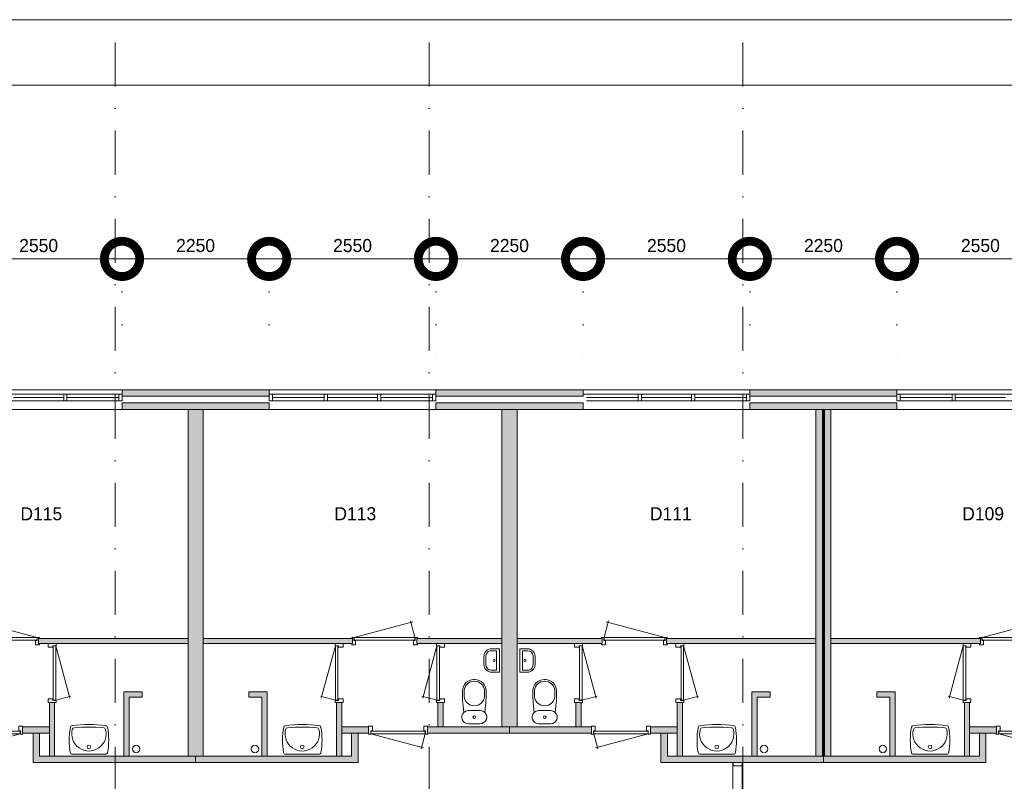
# Model space of a CAD drawing. Header units: millimetres. Extents: x -8493 to 75607, y -3060 to 56340.
# Tile 27 of 35: x 17190 to 32246, y 44699 to 56340. Entities that reach past the tile are written whole.
import ezdxf
from ezdxf.enums import TextEntityAlignment as Align

# ---------------------------------------------------------------- set-up
doc = ezdxf.new("R2010")
doc.units = ezdxf.units.MM
doc.header["$PDMODE"] = 3
doc.header["$PDSIZE"] = 1
doc.linetypes.add('DGN1', pattern=[504.6, 0, -504.6])
doc.linetypes.add('DGN4', pattern=[1345.6, 672.8, -336.4, 0, -336.4])
for name, color, linetype in [('1', 7, 'Continuous'), ('16', 7, 'Continuous'), ('17', 7, 'Continuous'), ('30', 7, 'Continuous'), ('31', 7, 'Continuous'), ('32', 7, 'Continuous'), ('33', 7, 'Continuous'), ('40', 7, 'Continuous'), ('48', 7, 'Continuous'), ('56', 7, 'Continuous'), ('58', 7, 'Continuous'), ('62', 7, 'Continuous')]:
    doc.layers.add(name, color=color, linetype=linetype)
doc.styles.add('dgn003', font='dgn003.shx')
doc.styles.get("Standard").update_dxf_attribs({"font": 'arial.ttf'})
doc.dimstyles.get("Standard").update_dxf_attribs({"dimtxt": 0.18, "dimasz": 0.18, "dimexe": 0.18, "dimexo": 0.0625, "dimgap": 0.09, "dimtad": 0, "dimtih": 1, "dimtoh": 1, "dimdec": 4, "dimzin": 0, "dimdsep": 46, "dimtxsty": 'Standard', "dimcen": 0.09, "dimadec": 0, "dimazin": 0, "dimtfac": 1, "dimtdec": 4, "dimtofl": 0, "dimtmove": 0, "dimatfit": 3, "dimfxl": 1, "dimtolj": 1, "dimtzin": 0, "dimarcsym": 0})

# ---------------------------------------------------------------- blocks, each defined once
blk = doc.blocks.new('830R1078')
at = {"layer": '33', "color": 1, "linetype": 'Continuous', "lineweight": 0}
for p, q in [((108, 868), (322.82, 66.28)), ((108, 38), (336.87, 99.32))]:
    blk.add_line(p, q, dxfattribs=at)
at = {"layer": '33', "color": 92, "linetype": 'Continuous', "lineweight": 13, "true_color": 0x00e100, "flags": 128}
for points in [[(100, 906), (111, 906), (111, 871), (61, 871), (61, 846), (-11, 846), (-11, 906), (0, 906)], [(100, 0), (111, 0), (111, 35), (61, 35), (61, 60), (-11, 60), (-11, 0), (0, 0)]]:
    blk.add_lwpolyline(points, dxfattribs=at)
at = {"layer": '33', "color": 2, "linetype": 'Continuous', "lineweight": 13, "true_color": 0xf0f000, "flags": 128}
blk.add_lwpolyline([(108, 868), (108, 38), (68, 38), (68, 868), (108, 868)], dxfattribs=at)
blk = doc.blocks.new('930L0927')
at = {"layer": '33', "color": 1, "linetype": 'Continuous', "lineweight": 0}
for p, q in [((-968, 98), (-899.56, 353.44)), ((-38, 98), (-936.31, 338.7))]:
    blk.add_line(p, q, dxfattribs=at)
at = {"layer": '33', "color": 92, "linetype": 'Continuous', "lineweight": 13, "true_color": 0x00e100, "flags": 128}
for points in [[(-1006, 90), (-1006, 101), (-971, 101), (-971, 51), (-946, 51), (-946, -11), (-1006, -11), (-1006, 0)], [(0, 90), (0, 101), (-35, 101), (-35, 51), (-60, 51), (-60, -11), (0, -11), (0, 0)]]:
    blk.add_lwpolyline(points, dxfattribs=at)
at = {"layer": '33', "color": 2, "linetype": 'Continuous', "lineweight": 13, "true_color": 0xf0f000, "flags": 128}
blk.add_lwpolyline([(-968, 98), (-38, 98), (-38, 58), (-968, 58), (-968, 98)], dxfattribs=at)
blk = doc.blocks.new('WT0127')
at = {"layer": '40', "color": 7, "linetype": 'Continuous', "lineweight": 0}
blk.add_line((253, 20), (-253, 20), dxfattribs=at)
blk.add_circle((0, 133), 28.1, dxfattribs=at)
for centre, radius, start, end in [((-252, 426), 33, 96.8575, 169.6545), ((0, -1669), 2144, 83.1425, 96.8575), ((252, 426), 33, 10.3455, 83.1425), ((766, 236), 1068, 169.4486, 190.2017), ((0, 332), 263, 164.8667, 15.1333), ((-222, 392), 33, 96.0418, 164.8667), ((0, -1707), 2144, 83.9582, 96.0418), ((222, 392), 33, 15.1333, 83.9582), ((-766, 236), 1068, 349.7983, 10.5514), ((-253, 53), 33, 190.0027, 270), ((253, 53), 33, 270, 349.9973)]:
    blk.add_arc(centre, radius, start, end, dxfattribs=at)
blk = doc.blocks.new('830R1084')
at = {"layer": '33', "color": 1, "linetype": 'Continuous', "lineweight": 0}
for p, q in [((38, -108), (99.32, -336.87)), ((868, -108), (66.28, -322.82))]:
    blk.add_line(p, q, dxfattribs=at)
at = {"layer": '33', "color": 92, "linetype": 'Continuous', "lineweight": 13, "true_color": 0x00e100, "flags": 128}
for points in [[(0, -100), (0, -111), (35, -111), (35, -61), (60, -61), (60, 11), (0, 11), (0, 0)], [(906, -100), (906, -111), (871, -111), (871, -61), (846, -61), (846, 11), (906, 11), (906, 0)]]:
    blk.add_lwpolyline(points, dxfattribs=at)
at = {"layer": '33', "color": 2, "linetype": 'Continuous', "lineweight": 13, "true_color": 0xf0f000, "flags": 128}
blk.add_lwpolyline([(868, -108), (38, -108), (38, -68), (868, -68), (868, -108)], dxfattribs=at)
blk = doc.blocks.new('830R1088')
at = {"layer": '33', "color": 1, "linetype": 'Continuous', "lineweight": 0}
for p, q in [((-108, 868), (-322.82, 66.28)), ((-108, 38), (-336.87, 99.32))]:
    blk.add_line(p, q, dxfattribs=at)
at = {"layer": '33', "color": 92, "linetype": 'Continuous', "lineweight": 13, "true_color": 0x00e100, "flags": 128}
for points in [[(-100, 906), (-111, 906), (-111, 871), (-61, 871), (-61, 846), (11, 846), (11, 906), (0, 906)], [(-100, 0), (-111, 0), (-111, 35), (-61, 35), (-61, 60), (11, 60), (11, 0), (0, 0)]]:
    blk.add_lwpolyline(points, dxfattribs=at)
at = {"layer": '33', "color": 2, "linetype": 'Continuous', "lineweight": 13, "true_color": 0xf0f000, "flags": 128}
blk.add_lwpolyline([(-108, 868), (-108, 38), (-68, 38), (-68, 868), (-108, 868)], dxfattribs=at)
blk = doc.blocks.new('930L0930')
at = {"layer": '33', "color": 1, "linetype": 'Continuous', "lineweight": 0}
for p, q in [((38, 98), (936.31, 338.7)), ((968, 98), (899.56, 353.44))]:
    blk.add_line(p, q, dxfattribs=at)
at = {"layer": '33', "color": 92, "linetype": 'Continuous', "lineweight": 13, "true_color": 0x00e100, "flags": 128}
for points in [[(0, 90), (0, 101), (35, 101), (35, 51), (60, 51), (60, -11), (0, -11), (0, 0)], [(1006, 90), (1006, 101), (971, 101), (971, 51), (946, 51), (946, -11), (1006, -11), (1006, 0)]]:
    blk.add_lwpolyline(points, dxfattribs=at)
at = {"layer": '33', "color": 2, "linetype": 'Continuous', "lineweight": 13, "true_color": 0xf0f000, "flags": 128}
blk.add_lwpolyline([(968, 98), (38, 98), (38, 58), (968, 58), (968, 98)], dxfattribs=at)
blk = doc.blocks.new('CLOS0229')
at = {"layer": '40', "color": 7, "linetype": 'Continuous', "lineweight": 0}
for p, q in [((-1, 670), (1, 670)), ((-155, 528), (-155, 436)), ((155, 528), (155, 436)), ((-92, 220), (92, 220))]:
    blk.add_line(p, q, dxfattribs=at)
at = {"layer": '40', "color": 7, "linetype": 'Continuous', "lineweight": 0, "flags": 128}
for points in [[(-176, 338), (-162, 192), (-162, 192, 0.674333), (-92, 20), (-92, 20), (92, 20), (92, 20, 0.674333), (162, 192), (162, 192), (176, 338), (176, 338, 0.023285), (180, 431), (180, 431), (180, 525), (180, 525, 0.414214), (10, 695), (10, 695), (-10, 695), (-10, 695, 0.414214), (-180, 525), (-180, 525), (-180, 431), (-180, 431, 0.023285), (-176, 338)], [(-162, 192, -0.194504), (-92, 220)], [(92, 220, -0.194504), (162, 192)]]:
    blk.add_lwpolyline(points, format="xyb", dxfattribs=at)
at = {"layer": '40', "color": 7, "linetype": 'Continuous', "lineweight": 0}
blk.add_circle((0, 120), 20, dxfattribs=at)
for centre, start, end in [((0, 514), 4.9259, 175.0741), ((0, 450), 184.9263, 355.0736)]:
    blk.add_arc(centre, 156, start, end, dxfattribs=at)
blk = doc.blocks.new('830R1089')
at = {"layer": '33', "color": 1, "linetype": 'Continuous', "lineweight": 0}
for p, q in [((-108, 868), (-322.82, 66.28)), ((-108, 38), (-336.87, 99.32))]:
    blk.add_line(p, q, dxfattribs=at)
at = {"layer": '33', "color": 92, "linetype": 'Continuous', "lineweight": 13, "true_color": 0x00e100, "flags": 128}
for points in [[(-100, 906), (-111, 906), (-111, 871), (-61, 871), (-61, 846), (11, 846), (11, 906), (0, 906)], [(-100, 0), (-111, 0), (-111, 35), (-61, 35), (-61, 60), (11, 60), (11, 0), (0, 0)]]:
    blk.add_lwpolyline(points, dxfattribs=at)
at = {"layer": '33', "color": 2, "linetype": 'Continuous', "lineweight": 13, "true_color": 0xf0f000, "flags": 128}
blk.add_lwpolyline([(-108, 868), (-108, 38), (-68, 38), (-68, 868), (-108, 868)], dxfattribs=at)
blk = doc.blocks.new('WT0129')
at = {"layer": '40', "color": 7, "linetype": 'Continuous', "lineweight": 0}
blk.add_line((-253, 20), (253, 20), dxfattribs=at)
at = {"layer": '40', "color": 7, "linetype": 'Continuous', "lineweight": 0, "flags": 128}
for points in [[(-284, 432, -0.328769), (-256, 459)], [(-256, 459, -0.059915), (256, 459)], [(256, 459, -0.328769), (284, 432)], [(-286, 47, -0.090801), (-284, 432)], [(254, 401, -1.30637), (-254, 401)], [(-254, 401, -0.309671), (-226, 425)], [(-226, 425, -0.052773), (226, 425)], [(226, 425, -0.309671), (254, 401)], [(284, 432, -0.090801), (286, 47)], [(-253, 20, -0.363957), (-286, 47)], [(286, 47, -0.363957), (253, 20)]]:
    blk.add_lwpolyline(points, format="xyb", dxfattribs=at)
at = {"layer": '40', "color": 7, "linetype": 'Continuous', "lineweight": 0}
blk.add_circle((0, 133), 28.1, dxfattribs=at)
blk = doc.blocks.new('830R1090')
at = {"layer": '33', "color": 1, "linetype": 'Continuous', "lineweight": 0}
for p, q in [((-868, -108), (-66.28, -322.82)), ((-38, -108), (-99.32, -336.87))]:
    blk.add_line(p, q, dxfattribs=at)
at = {"layer": '33', "color": 92, "linetype": 'Continuous', "lineweight": 13, "true_color": 0x00e100, "flags": 128}
for points in [[(-906, -100), (-906, -111), (-871, -111), (-871, -61), (-846, -61), (-846, 11), (-906, 11), (-906, 0)], [(0, -100), (0, -111), (-35, -111), (-35, -61), (-60, -61), (-60, 11), (0, 11), (0, 0)]]:
    blk.add_lwpolyline(points, dxfattribs=at)
at = {"layer": '33', "color": 2, "linetype": 'Continuous', "lineweight": 13, "true_color": 0xf0f000, "flags": 128}
blk.add_lwpolyline([(-868, -108), (-38, -108), (-38, -68), (-868, -68), (-868, -108)], dxfattribs=at)
blk = doc.blocks.new('830R10100')
at = {"layer": '33', "color": 1, "linetype": 'Continuous', "lineweight": 0}
for p, q in [((108, 868), (322.82, 66.28)), ((108, 38), (336.87, 99.32))]:
    blk.add_line(p, q, dxfattribs=at)
at = {"layer": '33', "color": 92, "linetype": 'Continuous', "lineweight": 13, "true_color": 0x00e100, "flags": 128}
for points in [[(100, 906), (111, 906), (111, 871), (61, 871), (61, 846), (-11, 846), (-11, 906), (0, 906)], [(100, 0), (111, 0), (111, 35), (61, 35), (61, 60), (-11, 60), (-11, 0), (0, 0)]]:
    blk.add_lwpolyline(points, dxfattribs=at)
at = {"layer": '33', "color": 2, "linetype": 'Continuous', "lineweight": 13, "true_color": 0xf0f000, "flags": 128}
blk.add_lwpolyline([(108, 868), (108, 38), (68, 38), (68, 868), (108, 868)], dxfattribs=at)
blk = doc.blocks.new('930L0934')
at = {"layer": '33', "color": 1, "linetype": 'Continuous', "lineweight": 0}
for p, q in [((-968, 98), (-899.56, 353.44)), ((-38, 98), (-936.31, 338.7))]:
    blk.add_line(p, q, dxfattribs=at)
at = {"layer": '33', "color": 92, "linetype": 'Continuous', "lineweight": 13, "true_color": 0x00e100, "flags": 128}
for points in [[(-1006, 90), (-1006, 101), (-971, 101), (-971, 51), (-946, 51), (-946, -11), (-1006, -11), (-1006, 0)], [(0, 90), (0, 101), (-35, 101), (-35, 51), (-60, 51), (-60, -11), (0, -11), (0, 0)]]:
    blk.add_lwpolyline(points, dxfattribs=at)
at = {"layer": '33', "color": 2, "linetype": 'Continuous', "lineweight": 13, "true_color": 0xf0f000, "flags": 128}
blk.add_lwpolyline([(-968, 98), (-38, 98), (-38, 58), (-968, 58), (-968, 98)], dxfattribs=at)
blk = doc.blocks.new('830R10101')
at = {"layer": '33', "color": 1, "linetype": 'Continuous', "lineweight": 0}
for p, q in [((108, 868), (322.82, 66.28)), ((108, 38), (336.87, 99.32))]:
    blk.add_line(p, q, dxfattribs=at)
at = {"layer": '33', "color": 92, "linetype": 'Continuous', "lineweight": 13, "true_color": 0x00e100, "flags": 128}
for points in [[(100, 906), (111, 906), (111, 871), (61, 871), (61, 846), (-11, 846), (-11, 906), (0, 906)], [(100, 0), (111, 0), (111, 35), (61, 35), (61, 60), (-11, 60), (-11, 0), (0, 0)]]:
    blk.add_lwpolyline(points, dxfattribs=at)
at = {"layer": '33', "color": 2, "linetype": 'Continuous', "lineweight": 13, "true_color": 0xf0f000, "flags": 128}
blk.add_lwpolyline([(108, 868), (108, 38), (68, 38), (68, 868), (108, 868)], dxfattribs=at)
blk = doc.blocks.new('CLOS0233')
at = {"layer": '40', "color": 7, "linetype": 'Continuous', "lineweight": 0}
for p, q in [((1, 670), (-1, 670)), ((-155, 528), (-155, 436)), ((155, 528), (155, 436)), ((92, 220), (-93, 220))]:
    blk.add_line(p, q, dxfattribs=at)
at = {"layer": '40', "color": 7, "linetype": 'Continuous', "lineweight": 0, "flags": 128}
for points in [[(176, 338), (162, 192), (162, 192, -0.674333), (92, 20), (92, 20), (-93, 20), (-93, 20, -0.674333), (-162, 192), (-162, 192), (-176, 338), (-176, 338, -0.023285), (-180, 431), (-180, 431), (-180, 525), (-180, 525, -0.414214), (-10, 695), (-10, 695), (10, 695), (10, 695, -0.414214), (180, 525), (180, 525), (180, 431), (180, 431, -0.023285), (176, 338)], [(-155, 528, -0.917521), (155, 528)], [(155, 437, -0.917514), (-155, 437)]]:
    blk.add_lwpolyline(points, format="xyb", dxfattribs=at)
at = {"layer": '40', "color": 7, "linetype": 'Continuous', "lineweight": 0}
blk.add_circle((0, 120), 20, dxfattribs=at)
for centre, start, end in [((-93, 120), 90, 134.0273), ((92, 120), 45.9727, 90)]:
    blk.add_arc(centre, 100, start, end, dxfattribs=at)
blk = doc.blocks.new('830R10102')
at = {"layer": '33', "color": 1, "linetype": 'Continuous', "lineweight": 0}
for p, q in [((-108, 868), (-322.82, 66.28)), ((-108, 38), (-336.87, 99.32))]:
    blk.add_line(p, q, dxfattribs=at)
at = {"layer": '33', "color": 92, "linetype": 'Continuous', "lineweight": 13, "true_color": 0x00e100, "flags": 128}
for points in [[(-100, 906), (-111, 906), (-111, 871), (-61, 871), (-61, 846), (11, 846), (11, 906), (0, 906)], [(-100, 0), (-111, 0), (-111, 35), (-61, 35), (-61, 60), (11, 60), (11, 0), (0, 0)]]:
    blk.add_lwpolyline(points, dxfattribs=at)
at = {"layer": '33', "color": 2, "linetype": 'Continuous', "lineweight": 13, "true_color": 0xf0f000, "flags": 128}
blk.add_lwpolyline([(-108, 868), (-108, 38), (-68, 38), (-68, 868), (-108, 868)], dxfattribs=at)
blk = doc.blocks.new('930L0935')
at = {"layer": '33', "color": 1, "linetype": 'Continuous', "lineweight": 0}
for p, q in [((38, 98), (936.31, 338.7)), ((968, 98), (899.56, 353.44))]:
    blk.add_line(p, q, dxfattribs=at)
at = {"layer": '33', "color": 92, "linetype": 'Continuous', "lineweight": 13, "true_color": 0x00e100, "flags": 128}
for points in [[(0, 90), (0, 101), (35, 101), (35, 51), (60, 51), (60, -11), (0, -11), (0, 0)], [(1006, 90), (1006, 101), (971, 101), (971, 51), (946, 51), (946, -11), (1006, -11), (1006, 0)]]:
    blk.add_lwpolyline(points, dxfattribs=at)
at = {"layer": '33', "color": 2, "linetype": 'Continuous', "lineweight": 13, "true_color": 0xf0f000, "flags": 128}
blk.add_lwpolyline([(968, 98), (38, 98), (38, 58), (968, 58), (968, 98)], dxfattribs=at)
blk = doc.blocks.new('WT0133')
at = {"layer": '40', "color": 7, "linetype": 'Continuous', "lineweight": 0}
blk.add_line((-253, 20), (253, 20), dxfattribs=at)
at = {"layer": '40', "color": 7, "linetype": 'Continuous', "lineweight": 0, "flags": 128}
for points in [[(-284, 432, -0.328769), (-256, 459)], [(-256, 459, -0.059915), (256, 459)], [(256, 459, -0.328769), (284, 432)], [(-286, 47, -0.090801), (-284, 432)], [(254, 401, -1.30637), (-254, 401)], [(-254, 401, -0.309671), (-226, 425)], [(-226, 425, -0.052773), (226, 425)], [(226, 425, -0.309671), (254, 401)], [(284, 432, -0.090801), (286, 47)], [(-253, 20, -0.363957), (-286, 47)], [(286, 47, -0.363957), (253, 20)]]:
    blk.add_lwpolyline(points, format="xyb", dxfattribs=at)
at = {"layer": '40', "color": 7, "linetype": 'Continuous', "lineweight": 0}
blk.add_circle((0, 133), 28.1, dxfattribs=at)
blk = doc.blocks.new('830R10104')
at = {"layer": '33', "color": 1, "linetype": 'Continuous', "lineweight": 0}
for p, q in [((-868, -108), (-66.28, -322.82)), ((-38, -108), (-99.32, -336.87))]:
    blk.add_line(p, q, dxfattribs=at)
at = {"layer": '33', "color": 92, "linetype": 'Continuous', "lineweight": 13, "true_color": 0x00e100, "flags": 128}
for points in [[(-906, -100), (-906, -111), (-871, -111), (-871, -61), (-846, -61), (-846, 11), (-906, 11), (-906, 0)], [(0, -100), (0, -111), (-35, -111), (-35, -61), (-60, -61), (-60, 11), (0, 11), (0, 0)]]:
    blk.add_lwpolyline(points, dxfattribs=at)
at = {"layer": '33', "color": 2, "linetype": 'Continuous', "lineweight": 13, "true_color": 0xf0f000, "flags": 128}
blk.add_lwpolyline([(-868, -108), (-38, -108), (-38, -68), (-868, -68), (-868, -108)], dxfattribs=at)
blk = doc.blocks.new('WT0134')
at = {"layer": '40', "color": 7, "linetype": 'Continuous', "lineweight": 0}
blk.add_line((253, 20), (-253, 20), dxfattribs=at)
blk.add_circle((0, 133), 28.1, dxfattribs=at)
for centre, radius, start, end in [((-252, 426), 33, 96.8575, 169.6545), ((0, -1669), 2144, 83.1425, 96.8575), ((252, 426), 33, 10.3455, 83.1425), ((766, 236), 1068, 169.4486, 190.2017), ((0, 332), 263, 164.8667, 15.1333), ((-222, 392), 33, 96.0418, 164.8667), ((0, -1707), 2144, 83.9582, 96.0418), ((222, 392), 33, 15.1333, 83.9582), ((-766, 236), 1068, 349.7983, 10.5514), ((-253, 53), 33, 190.0027, 270), ((253, 53), 33, 270, 349.9973)]:
    blk.add_arc(centre, radius, start, end, dxfattribs=at)
blk = doc.blocks.new('830R10105')
at = {"layer": '33', "color": 1, "linetype": 'Continuous', "lineweight": 0}
for p, q in [((38, -108), (99.32, -336.87)), ((868, -108), (66.28, -322.82))]:
    blk.add_line(p, q, dxfattribs=at)
at = {"layer": '33', "color": 92, "linetype": 'Continuous', "lineweight": 13, "true_color": 0x00e100, "flags": 128}
for points in [[(0, -100), (0, -111), (35, -111), (35, -61), (60, -61), (60, 11), (0, 11), (0, 0)], [(906, -100), (906, -111), (871, -111), (871, -61), (846, -61), (846, 11), (906, 11), (906, 0)]]:
    blk.add_lwpolyline(points, dxfattribs=at)
at = {"layer": '33', "color": 2, "linetype": 'Continuous', "lineweight": 13, "true_color": 0xf0f000, "flags": 128}
blk.add_lwpolyline([(868, -108), (38, -108), (38, -68), (868, -68), (868, -108)], dxfattribs=at)
blk = doc.blocks.new('FT0133')
at = {"layer": '40', "color": 7, "linetype": 'Continuous', "lineweight": 0}
for p, q in [((-20, -180), (-20, 180)), ((-65, 149), (-144, 149)), ((-65, -149), (-65, 149)), ((-135, -180), (-20, -180))]:
    blk.add_line(p, q, dxfattribs=at)
at = {"layer": '40', "color": 7, "linetype": 'Continuous', "lineweight": 0, "flags": 128}
for points in [[(-255, 60, -0.414214), (-135, 180)], [(-224, 69, -0.414214), (-144, 149)]]:
    blk.add_lwpolyline(points, format="xyb", dxfattribs=at)
for points in [[(-20, 180), (-135, 180)], [(-255, 60), (-255, -60)], [(-224, 69), (-224, -69)], [(-144, -149), (-65, -149)]]:
    blk.add_lwpolyline(points, dxfattribs=at)
at = {"layer": '40', "color": 7, "linetype": 'Continuous', "lineweight": 0}
blk.add_circle((-101, 1), 15.1, dxfattribs=at)
for centre, radius in [((-135, -60), 120), ((-144, -69), 80)]:
    blk.add_arc(centre, radius, 180, 270, dxfattribs=at)
blk = doc.blocks.new('FT0134')
at = {"layer": '40', "color": 7, "linetype": 'Continuous', "lineweight": 0}
for p, q in [((20, -180), (20, 180)), ((65, -149), (65, 149)), ((65, 149), (144, 149)), ((135, -180), (20, -180))]:
    blk.add_line(p, q, dxfattribs=at)
at = {"layer": '40', "color": 7, "linetype": 'Continuous', "lineweight": 0, "flags": 128}
for points in [[(20, 180), (135, 180)], [(224, 69), (224, -69)], [(255, 60), (255, -60)], [(144, -149), (65, -149)]]:
    blk.add_lwpolyline(points, dxfattribs=at)
for points in [[(255, -60, -0.414214), (135, -180)], [(224, -69, -0.414214), (144, -149)]]:
    blk.add_lwpolyline(points, format="xyb", dxfattribs=at)
at = {"layer": '40', "color": 7, "linetype": 'Continuous', "lineweight": 0}
blk.add_circle((101, 1), 15.1, dxfattribs=at)
for centre, radius in [((135, 60), 120), ((144, 69), 80)]:
    blk.add_arc(centre, radius, 0, 90, dxfattribs=at)
blk = doc.blocks.new('A1')
at = {"layer": '1', "color": 1, "linetype": 'Continuous', "lineweight": 0}
blk.add_line((84100, 59400), (0, 59400), dxfattribs=at)
at = {"layer": '1', "color": 52, "linetype": 'Continuous', "lineweight": 0, "true_color": 0xc3c300, "flags": 128}
blk.add_lwpolyline([(1000, 1000), (83100, 1000), (83100, 58400), (1000, 58400), (1000, 1000)], dxfattribs=at)
blk = doc.blocks.new('_DotSmall')
at = {"color": 0, "linetype": 'ByBlock', "const_width": 0.5}
blk.add_lwpolyline([(-0.0625, 0, 1), (0.0625, 0, 1)], format="xyb", close=True, dxfattribs=at)
blk = doc.blocks.new('*D2989')
at = {"layer": '58', "color": 3, "linetype": 'Continuous', "lineweight": 0, "transparency": 16777216}
blk.add_line((16205, 52684), (18755, 52684), dxfattribs=at)
at = {"layer": 'Defpoints', "color": 0, "linetype": 'Continuous', "transparency": 16777216}
for p in [(18755, 52684), (16205, 50684), (18755, 50684)]:
    blk.add_point(p, dxfattribs=at)
at = {"layer": '58', "color": 3, "linetype": 'Continuous', "lineweight": 0, "transparency": 16777216, "xscale": 1080, "yscale": 1080, "zscale": 1080, "rotation": 180}
blk.add_blockref('_DotSmall', (16205, 52684), dxfattribs=at)
at = {"layer": '58', "color": 3, "linetype": 'Continuous', "lineweight": 0, "transparency": 16777216, "xscale": 1080, "yscale": 1080, "zscale": 1080}
blk.add_blockref('_DotSmall', (18755, 52684), dxfattribs=at)
at = {"layer": '58', "color": 3, "linetype": 'Continuous', "lineweight": 0, "transparency": 16777216, "insert": (17480, 52887), "char_height": 200, "attachment_point": 5, "style": 'dgn003'}
blk.add_mtext('\\A1;2550', dxfattribs=at)
blk = doc.blocks.new('*D2990')
at = {"layer": '58', "color": 3, "linetype": 'Continuous', "lineweight": 0, "transparency": 16777216}
blk.add_line((21005, 52684), (23555, 52684), dxfattribs=at)
at = {"layer": 'Defpoints', "color": 0, "linetype": 'Continuous', "transparency": 16777216}
for p in [(23555, 52684), (21005, 50684), (23555, 50684)]:
    blk.add_point(p, dxfattribs=at)
at = {"layer": '58', "color": 3, "linetype": 'Continuous', "lineweight": 0, "transparency": 16777216, "xscale": 1080, "yscale": 1080, "zscale": 1080, "rotation": 180}
blk.add_blockref('_DotSmall', (21005, 52684), dxfattribs=at)
at = {"layer": '58', "color": 3, "linetype": 'Continuous', "lineweight": 0, "transparency": 16777216, "xscale": 1080, "yscale": 1080, "zscale": 1080}
blk.add_blockref('_DotSmall', (23555, 52684), dxfattribs=at)
at = {"layer": '58', "color": 3, "linetype": 'Continuous', "lineweight": 0, "transparency": 16777216, "insert": (22280, 52887), "char_height": 200, "attachment_point": 5, "style": 'dgn003'}
blk.add_mtext('\\A1;2550', dxfattribs=at)
blk = doc.blocks.new('*D2991')
at = {"layer": '58', "color": 3, "linetype": 'Continuous', "lineweight": 0, "transparency": 16777216}
blk.add_line((21005, 52684), (18755, 52684), dxfattribs=at)
at = {"layer": 'Defpoints', "color": 0, "linetype": 'Continuous', "transparency": 16777216}
for p in [(18755, 52684), (18755, 50684), (21005, 50684)]:
    blk.add_point(p, dxfattribs=at)
at = {"layer": '58', "color": 3, "linetype": 'Continuous', "lineweight": 0, "transparency": 16777216, "xscale": 1080, "yscale": 1080, "zscale": 1080, "rotation": 180}
blk.add_blockref('_DotSmall', (18755, 52684), dxfattribs=at)
at = {"layer": '58', "color": 3, "linetype": 'Continuous', "lineweight": 0, "transparency": 16777216, "xscale": 1080, "yscale": 1080, "zscale": 1080}
blk.add_blockref('_DotSmall', (21005, 52684), dxfattribs=at)
at = {"layer": '58', "color": 3, "linetype": 'Continuous', "lineweight": 0, "transparency": 16777216, "insert": (19880, 52887), "char_height": 200, "attachment_point": 5, "style": 'dgn003'}
blk.add_mtext('\\A1;2250', dxfattribs=at)
blk = doc.blocks.new('*D2992')
at = {"layer": '58', "color": 3, "linetype": 'Continuous', "lineweight": 0, "transparency": 16777216}
blk.add_line((25805, 52684), (28355, 52684), dxfattribs=at)
at = {"layer": 'Defpoints', "color": 0, "linetype": 'Continuous', "transparency": 16777216}
for p in [(28355, 52684), (25805, 50684), (28355, 50684)]:
    blk.add_point(p, dxfattribs=at)
at = {"layer": '58', "color": 3, "linetype": 'Continuous', "lineweight": 0, "transparency": 16777216, "xscale": 1080, "yscale": 1080, "zscale": 1080, "rotation": 180}
blk.add_blockref('_DotSmall', (25805, 52684), dxfattribs=at)
at = {"layer": '58', "color": 3, "linetype": 'Continuous', "lineweight": 0, "transparency": 16777216, "xscale": 1080, "yscale": 1080, "zscale": 1080}
blk.add_blockref('_DotSmall', (28355, 52684), dxfattribs=at)
at = {"layer": '58', "color": 3, "linetype": 'Continuous', "lineweight": 0, "transparency": 16777216, "insert": (27080, 52887), "char_height": 200, "attachment_point": 5, "style": 'dgn003'}
blk.add_mtext('\\A1;2550', dxfattribs=at)
blk = doc.blocks.new('*D2993')
at = {"layer": '58', "color": 3, "linetype": 'Continuous', "lineweight": 0, "transparency": 16777216}
blk.add_line((25805, 52684), (23555, 52684), dxfattribs=at)
at = {"layer": 'Defpoints', "color": 0, "linetype": 'Continuous', "transparency": 16777216}
for p in [(23555, 52684), (23555, 50684), (25805, 50684)]:
    blk.add_point(p, dxfattribs=at)
at = {"layer": '58', "color": 3, "linetype": 'Continuous', "lineweight": 0, "transparency": 16777216, "xscale": 1080, "yscale": 1080, "zscale": 1080, "rotation": 180}
blk.add_blockref('_DotSmall', (23555, 52684), dxfattribs=at)
at = {"layer": '58', "color": 3, "linetype": 'Continuous', "lineweight": 0, "transparency": 16777216, "xscale": 1080, "yscale": 1080, "zscale": 1080}
blk.add_blockref('_DotSmall', (25805, 52684), dxfattribs=at)
at = {"layer": '58', "color": 3, "linetype": 'Continuous', "lineweight": 0, "transparency": 16777216, "insert": (24680, 52887), "char_height": 200, "attachment_point": 5, "style": 'dgn003'}
blk.add_mtext('\\A1;2250', dxfattribs=at)
blk = doc.blocks.new('*D2956')
at = {"layer": '58', "color": 3, "linetype": 'Continuous', "lineweight": 0, "transparency": 16777216}
blk.add_line((30605, 52684), (33155, 52684), dxfattribs=at)
at = {"layer": 'Defpoints', "color": 0, "linetype": 'Continuous', "transparency": 16777216}
for p in [(33155, 52684), (30605, 50684), (33155, 50684)]:
    blk.add_point(p, dxfattribs=at)
at = {"layer": '58', "color": 3, "linetype": 'Continuous', "lineweight": 0, "transparency": 16777216, "xscale": 1080, "yscale": 1080, "zscale": 1080, "rotation": 180}
blk.add_blockref('_DotSmall', (30605, 52684), dxfattribs=at)
at = {"layer": '58', "color": 3, "linetype": 'Continuous', "lineweight": 0, "transparency": 16777216, "xscale": 1080, "yscale": 1080, "zscale": 1080}
blk.add_blockref('_DotSmall', (33155, 52684), dxfattribs=at)
at = {"layer": '58', "color": 3, "linetype": 'Continuous', "lineweight": 0, "transparency": 16777216, "insert": (31880, 52887), "char_height": 200, "attachment_point": 5, "style": 'dgn003'}
blk.add_mtext('\\A1;2550', dxfattribs=at)
blk = doc.blocks.new('*D2957')
at = {"layer": '58', "color": 3, "linetype": 'Continuous', "lineweight": 0, "transparency": 16777216}
blk.add_line((30605, 52684), (28355, 52684), dxfattribs=at)
at = {"layer": 'Defpoints', "color": 0, "linetype": 'Continuous', "transparency": 16777216}
for p in [(28355, 52684), (28355, 50684), (30605, 50684)]:
    blk.add_point(p, dxfattribs=at)
at = {"layer": '58', "color": 3, "linetype": 'Continuous', "lineweight": 0, "transparency": 16777216, "xscale": 1080, "yscale": 1080, "zscale": 1080, "rotation": 180}
blk.add_blockref('_DotSmall', (28355, 52684), dxfattribs=at)
at = {"layer": '58', "color": 3, "linetype": 'Continuous', "lineweight": 0, "transparency": 16777216, "xscale": 1080, "yscale": 1080, "zscale": 1080}
blk.add_blockref('_DotSmall', (30605, 52684), dxfattribs=at)
at = {"layer": '58', "color": 3, "linetype": 'Continuous', "lineweight": 0, "transparency": 16777216, "insert": (29480, 52887), "char_height": 200, "attachment_point": 5, "style": 'dgn003'}
blk.add_mtext('\\A1;2250', dxfattribs=at)

msp = doc.modelspace()

# ---------------------------------------------------------------- hatches: boundary and pattern name
at = {"layer": '16'}
for points in [[(21004.76, 50584.49), (18754.76, 50584.49), (18754.76, 50684.49), (21004.76, 50684.49)], [(25804.76, 50584.49), (23554.76, 50584.49), (23554.76, 50684.49), (25804.76, 50684.49)], [(30604.76, 50584.49), (28354.76, 50584.49), (28354.76, 50684.49), (30604.76, 50684.49)]]:
    msp.add_hatch(color=7, dxfattribs=at).paths.add_polyline_path(points)
at = {"layer": '62'}
for color, points in [(9, [(21004.76, 50384.49), (18754.76, 50384.49), (18754.76, 50484.49), (21004.76, 50484.49)]), (9, [(25804.76, 50384.49), (23554.76, 50384.49), (23554.76, 50484.49), (25804.76, 50484.49)]), (9, [(30604.76, 50384.49), (28354.76, 50384.49), (28354.76, 50484.49), (30604.76, 50484.49)]), (9, [(19764.76, 50384.49), (19994.76, 50384.49), (19994.76, 45084.49), (19764.76, 45084.49)]), (9, [(24564.76, 50384.49), (24794.76, 50384.49), (24794.76, 45534.49), (24564.76, 45534.49)]), (9, [(29364.76, 50384.49), (29479.76, 50384.49), (29479.76, 45084.49), (29364.76, 45084.49)]), (9, [(29494.76, 45084.49), (29594.76, 45084.49), (29594.76, 50384.49), (29494.76, 50384.49)]), (9, [(19764.76, 46804.49), (17479.76, 46804.49), (17479.76, 46884.49), (19764.76, 46884.49)]), (9, [(19994.76, 46804.49), (22279.76, 46804.49), (22279.76, 46884.49), (19994.76, 46884.49)]), (9, [(23264.76, 46804.49), (24564.76, 46804.49), (24564.76, 46884.49), (23264.76, 46884.49)]), (9, [(26094.76, 46804.49), (24794.76, 46804.49), (24794.76, 46884.49), (26094.76, 46884.49)]), (9, [(29364.76, 46804.49), (27079.76, 46804.49), (27079.76, 46884.49), (29364.76, 46884.49)]), (9, [(29594.76, 46804.49), (31879.76, 46804.49), (31879.76, 46884.49), (29594.76, 46884.49)]), (9, [(19064.76, 45984.49), (19064.76, 46064.49), (18784.76, 46064.49), (18784.76, 45084.49), (18864.76, 45084.49), (18864.76, 45984.49)]), (9, [(20694.76, 45984.49), (20694.76, 46064.49), (20974.76, 46064.49), (20974.76, 45084.49), (20894.76, 45084.49), (20894.76, 45984.49)]), (9, [(28664.76, 45984.49), (28664.76, 46064.49), (28384.76, 46064.49), (28384.76, 45084.49), (28464.76, 45084.49), (28464.76, 45984.49)]), (9, [(30294.76, 45984.49), (30294.76, 46064.49), (30574.76, 46064.49), (30574.76, 45084.49), (30494.76, 45084.49), (30494.76, 45984.49)]), (9, [(17724.76, 45904.49), (17644.76, 45904.49), (17644.76, 45084.49), (17724.76, 45084.49)]), (9, [(22034.76, 45904.49), (22114.76, 45904.49), (22114.76, 45084.49), (22034.76, 45084.49)]), (9, [(23584.76, 45904.49), (23664.76, 45904.49), (23664.76, 45534.49), (23584.76, 45534.49)]), (9, [(25774.76, 45904.49), (25694.76, 45904.49), (25694.76, 45534.49), (25774.76, 45534.49)]), (9, [(27324.76, 45904.49), (27244.76, 45904.49), (27244.76, 45084.49), (27324.76, 45084.49)]), (9, [(31634.76, 45904.49), (31714.76, 45904.49), (31714.76, 45084.49), (31634.76, 45084.49)]), (7, [(17644.76, 45534.49), (17234.76, 45534.49), (17234.76, 45434.49), (17644.76, 45434.49)]), (7, [(22114.76, 45534.49), (22524.76, 45534.49), (22524.76, 45434.49), (22114.76, 45434.49)]), (7, [(23424.76, 45534.49), (24679.76, 45534.49), (24679.76, 45434.49), (23424.76, 45434.49)]), (7, [(25934.76, 45534.49), (24679.76, 45534.49), (24679.76, 45434.49), (25934.76, 45434.49)]), (7, [(27244.76, 45534.49), (26834.76, 45534.49), (26834.76, 45434.49), (27244.76, 45434.49)]), (7, [(31714.76, 45534.49), (32124.76, 45534.49), (32124.76, 45434.49), (31714.76, 45434.49)]), (7, [(19879.76, 44984.49), (19879.76, 45084.49), (17494.76, 45084.49), (17494.76, 45434.49), (17394.76, 45434.49), (17394.76, 44984.49)]), (7, [(19879.76, 44984.49), (19879.76, 45084.49), (22264.76, 45084.49), (22264.76, 45434.49), (22364.76, 45434.49), (22364.76, 44984.49)]), (7, [(29479.76, 44984.49), (29479.76, 45084.49), (27094.76, 45084.49), (27094.76, 45434.49), (26994.76, 45434.49), (26994.76, 44984.49)]), (7, [(29479.76, 44984.49), (29479.76, 45084.49), (31864.76, 45084.49), (31864.76, 45434.49), (31964.76, 45434.49), (31964.76, 44984.49)])]:
    msp.add_hatch(color=color, dxfattribs=at).paths.add_polyline_path(points)

# ---------------------------------------------------------------- linework, layer by layer
at = {"layer": '16', "color": 92, "linetype": 'Continuous', "lineweight": 0, "true_color": 0x00e100, "flags": 128}
for points in [[(21004.76, 50584.49), (18754.76, 50584.49), (18754.76, 50684.49), (21004.76, 50684.49), (21004.76, 50584.49)], [(25804.76, 50584.49), (23554.76, 50584.49), (23554.76, 50684.49), (25804.76, 50684.49), (25804.76, 50584.49)], [(30604.76, 50584.49), (28354.76, 50584.49), (28354.76, 50684.49), (30604.76, 50684.49), (30604.76, 50584.49)], [(21004.76, 50384.49), (18754.76, 50384.49), (18754.76, 50484.49), (21004.76, 50484.49), (21004.76, 50384.49)], [(25804.76, 50384.49), (23554.76, 50384.49), (23554.76, 50484.49), (25804.76, 50484.49), (25804.76, 50384.49)], [(30604.76, 50384.49), (28354.76, 50384.49), (28354.76, 50484.49), (30604.76, 50484.49), (30604.76, 50384.49)], [(17479.76, 46804.49), (19764.76, 46804.49), (19764.76, 46884.49), (17479.76, 46884.49), (17479.76, 46804.49)], [(22279.76, 46804.49), (19994.76, 46804.49), (19994.76, 46884.49), (22279.76, 46884.49), (22279.76, 46804.49)], [(24564.76, 46804.49), (23264.76, 46804.49), (23264.76, 46884.49), (24564.76, 46884.49), (24564.76, 46804.49)], [(24794.76, 46804.49), (26094.76, 46804.49), (26094.76, 46884.49), (24794.76, 46884.49), (24794.76, 46804.49)], [(27079.76, 46804.49), (29364.76, 46804.49), (29364.76, 46884.49), (27079.76, 46884.49), (27079.76, 46804.49)], [(31879.76, 46804.49), (29594.76, 46804.49), (29594.76, 46884.49), (31879.76, 46884.49), (31879.76, 46804.49)], [(18864.76, 45084.49), (18864.76, 45984.49), (19064.76, 45984.49), (19064.76, 46064.49), (18784.76, 46064.49), (18784.76, 45084.49), (18864.76, 45084.49)], [(20894.76, 45084.49), (20894.76, 45984.49), (20694.76, 45984.49), (20694.76, 46064.49), (20974.76, 46064.49), (20974.76, 45084.49), (20894.76, 45084.49)], [(28464.76, 45084.49), (28464.76, 45984.49), (28664.76, 45984.49), (28664.76, 46064.49), (28384.76, 46064.49), (28384.76, 45084.49), (28464.76, 45084.49)], [(30494.76, 45084.49), (30494.76, 45984.49), (30294.76, 45984.49), (30294.76, 46064.49), (30574.76, 46064.49), (30574.76, 45084.49), (30494.76, 45084.49)], [(17724.76, 45084.49), (17644.76, 45084.49), (17644.76, 45904.49), (17724.76, 45904.49), (17724.76, 45084.49)], [(22034.76, 45084.49), (22114.76, 45084.49), (22114.76, 45904.49), (22034.76, 45904.49), (22034.76, 45084.49)], [(23584.76, 45534.49), (23664.76, 45534.49), (23664.76, 45904.49), (23584.76, 45904.49), (23584.76, 45534.49)], [(25774.76, 45534.49), (25694.76, 45534.49), (25694.76, 45904.49), (25774.76, 45904.49), (25774.76, 45534.49)], [(27324.76, 45084.49), (27244.76, 45084.49), (27244.76, 45904.49), (27324.76, 45904.49), (27324.76, 45084.49)], [(31634.76, 45084.49), (31714.76, 45084.49), (31714.76, 45904.49), (31634.76, 45904.49), (31634.76, 45084.49)], [(17644.76, 45434.49), (17234.76, 45434.49), (17234.76, 45534.49), (17644.76, 45534.49), (17644.76, 45434.49)], [(22114.76, 45434.49), (22524.76, 45434.49), (22524.76, 45534.49), (22114.76, 45534.49), (22114.76, 45434.49)], [(23424.76, 45434.49), (24679.76, 45434.49), (24679.76, 45534.49), (23424.76, 45534.49), (23424.76, 45434.49)], [(25934.76, 45434.49), (24679.76, 45434.49), (24679.76, 45534.49), (25934.76, 45534.49), (25934.76, 45434.49)], [(27244.76, 45434.49), (26834.76, 45434.49), (26834.76, 45534.49), (27244.76, 45534.49), (27244.76, 45434.49)], [(31714.76, 45434.49), (32124.76, 45434.49), (32124.76, 45534.49), (31714.76, 45534.49), (31714.76, 45434.49)], [(19879.76, 44984.49), (17394.76, 44984.49), (17394.76, 45434.49), (17494.76, 45434.49), (17494.76, 45084.49), (19879.76, 45084.49), (19879.76, 44984.49)], [(19879.76, 44984.49), (22364.76, 44984.49), (22364.76, 45434.49), (22264.76, 45434.49), (22264.76, 45084.49), (19879.76, 45084.49), (19879.76, 44984.49)], [(29479.76, 44984.49), (26994.76, 44984.49), (26994.76, 45434.49), (27094.76, 45434.49), (27094.76, 45084.49), (29479.76, 45084.49), (29479.76, 44984.49)], [(29479.76, 44984.49), (31964.76, 44984.49), (31964.76, 45434.49), (31864.76, 45434.49), (31864.76, 45084.49), (29479.76, 45084.49), (29479.76, 44984.49)]]:
    msp.add_lwpolyline(points, dxfattribs=at)
at = {"layer": '16', "color": 7, "linetype": 'Continuous', "lineweight": 0, "flags": 128}
for points in [[(21004.76, 50584.49), (18754.76, 50584.49), (18754.76, 50684.49), (21004.76, 50684.49), (21004.76, 50584.49)], [(25804.76, 50584.49), (23554.76, 50584.49), (23554.76, 50684.49), (25804.76, 50684.49), (25804.76, 50584.49)], [(30604.76, 50584.49), (28354.76, 50584.49), (28354.76, 50684.49), (30604.76, 50684.49), (30604.76, 50584.49)]]:
    msp.add_lwpolyline(points, dxfattribs=at)
at = {"layer": '17', "color": 92, "linetype": 'Continuous', "lineweight": 0, "true_color": 0x00e100}
for p, q in [((29464.76, 50384.49), (29464.76, 45084.49)), ((29494.76, 50384.49), (29494.76, 45084.49))]:
    msp.add_line(p, q, dxfattribs=at)
at = {"layer": '17', "color": 92, "linetype": 'Continuous', "lineweight": 0, "true_color": 0x00e100, "flags": 128}
for points in [[(19994.76, 45084.49), (19764.76, 45084.49), (19764.76, 50384.49), (19994.76, 50384.49), (19994.76, 45084.49)], [(24794.76, 45534.49), (24564.76, 45534.49), (24564.76, 50384.49), (24794.76, 50384.49), (24794.76, 45534.49)], [(29594.76, 45084.49), (29364.76, 45084.49), (29364.76, 50384.49), (29594.76, 50384.49), (29594.76, 45084.49)]]:
    msp.add_lwpolyline(points, dxfattribs=at)
at = {"layer": '30', "color": 3, "linetype": 'Continuous', "lineweight": 0}
for p, q in [((18754.76, 50684.49), (16204.76, 50684.49)), ((21004.76, 50684.49), (23554.76, 50684.49)), ((28354.76, 50684.49), (25804.76, 50684.49)), ((30604.76, 50684.49), (33154.76, 50684.49)), ((18754.76, 50384.49), (16204.76, 50384.49)), ((21004.76, 50384.49), (23554.76, 50384.49)), ((28354.76, 50384.49), (25804.76, 50384.49)), ((30604.76, 50384.49), (33154.76, 50384.49))]:
    msp.add_line(p, q, dxfattribs=at)
at = {"layer": '31', "color": 3, "linetype": 'Continuous', "lineweight": 0}
for p, q in [((28096.61, 44984.49), (28096.61, 43384.49)), ((28236.61, 44984.49), (28236.61, 43384.49))]:
    msp.add_line(p, q, dxfattribs=at)
at = {"layer": '32', "color": 3, "linetype": 'Continuous', "lineweight": 0}
for p, q in [((18704.76, 50614.49), (16204.76, 50614.49)), ((18704.76, 50514.49), (18704.76, 50614.49)), ((21054.76, 50614.49), (23554.76, 50614.49)), ((21054.76, 50514.49), (21054.76, 50614.49)), ((28304.76, 50614.49), (25804.76, 50614.49)), ((28304.76, 50514.49), (28304.76, 50614.49)), ((30654.76, 50614.49), (33154.76, 50614.49)), ((30654.76, 50514.49), (30654.76, 50614.49)), ((16254.76, 50514.49), (18704.76, 50514.49)), ((17863.09, 50564.49), (17096.42, 50564.49)), ((18704.76, 50564.49), (17913.09, 50564.49)), ((21054.76, 50564.49), (21846.43, 50564.49)), ((23504.76, 50514.49), (21054.76, 50514.49)), ((21896.43, 50564.49), (22663.1, 50564.49)), ((22713.1, 50564.49), (23504.76, 50564.49)), ((26646.42, 50564.49), (25854.76, 50564.49)), ((25854.76, 50514.49), (28304.76, 50514.49)), ((27463.09, 50564.49), (26696.42, 50564.49)), ((28304.76, 50564.49), (27513.09, 50564.49)), ((30654.76, 50564.49), (31446.43, 50564.49)), ((33104.76, 50514.49), (30654.76, 50514.49)), ((31496.43, 50564.49), (32263.1, 50564.49))]:
    msp.add_line(p, q, dxfattribs=at)
at = {"layer": '32', "color": 3, "linetype": 'Continuous', "lineweight": 0, "flags": 128}
for points in [[(17913.09, 50614.49), (17863.09, 50614.49), (17863.09, 50514.49), (17913.09, 50514.49), (17913.09, 50614.49)], [(18754.76, 50614.49), (18704.76, 50614.49), (18704.76, 50514.49), (18754.76, 50514.49), (18754.76, 50614.49)], [(21004.76, 50614.49), (21054.76, 50614.49), (21054.76, 50514.49), (21004.76, 50514.49), (21004.76, 50614.49)], [(21846.43, 50614.49), (21896.43, 50614.49), (21896.43, 50514.49), (21846.43, 50514.49), (21846.43, 50614.49)], [(22663.1, 50614.49), (22713.1, 50614.49), (22713.1, 50514.49), (22663.1, 50514.49), (22663.1, 50614.49)], [(23504.76, 50614.49), (23554.76, 50614.49), (23554.76, 50514.49), (23504.76, 50514.49), (23504.76, 50614.49)], [(26696.42, 50614.49), (26646.42, 50614.49), (26646.42, 50514.49), (26696.42, 50514.49), (26696.42, 50614.49)], [(27513.09, 50614.49), (27463.09, 50614.49), (27463.09, 50514.49), (27513.09, 50514.49), (27513.09, 50614.49)], [(28354.76, 50614.49), (28304.76, 50614.49), (28304.76, 50514.49), (28354.76, 50514.49), (28354.76, 50614.49)], [(30604.76, 50614.49), (30654.76, 50614.49), (30654.76, 50514.49), (30604.76, 50514.49), (30604.76, 50614.49)], [(31446.43, 50614.49), (31496.43, 50614.49), (31496.43, 50514.49), (31446.43, 50514.49), (31446.43, 50614.49)], [(28236.61, 44984.49), (28236.61, 44934.49), (28097.61, 44934.49), (28097.61, 44984.49), (28236.61, 44984.49)]]:
    msp.add_lwpolyline(points, dxfattribs=at)
at = {"layer": '40', "color": 3, "linetype": 'Continuous', "lineweight": 0}
for centre in [(18971.52, 45193.09), (20788, 45193.09), (28571.52, 45193.09), (30388, 45193.09)]:
    msp.add_circle(centre, 57.46, dxfattribs=at)
at = {"layer": '56', "color": 3, "linetype": 'DGN4', "lineweight": 0}
for p, q in [((18649.76, 55989.76), (18649.76, 547.85)), ((23449.76, 55989.76), (23449.76, 547.85)), ((28249.76, 55989.76), (28249.76, 547.85))]:
    msp.add_line(p, q, dxfattribs=at)
at = {"layer": '58', "color": 3, "linetype": 'DGN1', "lineweight": 0}
for p, q in [((18754.76, 52684.49), (18754.76, 50684.49)), ((21004.76, 52684.49), (21004.76, 50684.49)), ((23554.76, 52684.49), (23554.76, 50684.49)), ((25804.76, 52684.49), (25804.76, 50684.49)), ((28354.76, 52684.49), (28354.76, 50684.49)), ((30604.76, 52684.49), (30604.76, 50684.49))]:
    msp.add_line(p, q, dxfattribs=at)
at = {"layer": '62', "color": 9, "linetype": 'Continuous', "lineweight": 0, "flags": 128}
for points in [[(21004.76, 50384.49), (18754.76, 50384.49), (18754.76, 50484.49), (21004.76, 50484.49), (21004.76, 50384.49)], [(25804.76, 50384.49), (23554.76, 50384.49), (23554.76, 50484.49), (25804.76, 50484.49), (25804.76, 50384.49)], [(30604.76, 50384.49), (28354.76, 50384.49), (28354.76, 50484.49), (30604.76, 50484.49), (30604.76, 50384.49)], [(19764.76, 50384.49), (19994.76, 50384.49), (19994.76, 45084.49), (19764.76, 45084.49), (19764.76, 50384.49)], [(24564.76, 50384.49), (24794.76, 50384.49), (24794.76, 45534.49), (24564.76, 45534.49), (24564.76, 50384.49)], [(29364.76, 50384.49), (29479.76, 50384.49), (29479.76, 45084.49), (29364.76, 45084.49), (29364.76, 50384.49)], [(29494.76, 45084.49), (29594.76, 45084.49), (29594.76, 50384.49), (29494.76, 50384.49), (29494.76, 45084.49)], [(19764.76, 46804.49), (17479.76, 46804.49), (17479.76, 46884.49), (19764.76, 46884.49), (19764.76, 46804.49)], [(19994.76, 46804.49), (22279.76, 46804.49), (22279.76, 46884.49), (19994.76, 46884.49), (19994.76, 46804.49)], [(23264.76, 46804.49), (24564.76, 46804.49), (24564.76, 46884.49), (23264.76, 46884.49), (23264.76, 46804.49)], [(26094.76, 46804.49), (24794.76, 46804.49), (24794.76, 46884.49), (26094.76, 46884.49), (26094.76, 46804.49)], [(29364.76, 46804.49), (27079.76, 46804.49), (27079.76, 46884.49), (29364.76, 46884.49), (29364.76, 46804.49)], [(29594.76, 46804.49), (31879.76, 46804.49), (31879.76, 46884.49), (29594.76, 46884.49), (29594.76, 46804.49)], [(19064.76, 45984.49), (19064.76, 46064.49), (18784.76, 46064.49), (18784.76, 45084.49), (18864.76, 45084.49), (18864.76, 45984.49), (19064.76, 45984.49)], [(20694.76, 45984.49), (20694.76, 46064.49), (20974.76, 46064.49), (20974.76, 45084.49), (20894.76, 45084.49), (20894.76, 45984.49), (20694.76, 45984.49)], [(28664.76, 45984.49), (28664.76, 46064.49), (28384.76, 46064.49), (28384.76, 45084.49), (28464.76, 45084.49), (28464.76, 45984.49), (28664.76, 45984.49)], [(30294.76, 45984.49), (30294.76, 46064.49), (30574.76, 46064.49), (30574.76, 45084.49), (30494.76, 45084.49), (30494.76, 45984.49), (30294.76, 45984.49)], [(17724.76, 45904.49), (17644.76, 45904.49), (17644.76, 45084.49), (17724.76, 45084.49), (17724.76, 45904.49)], [(22034.76, 45904.49), (22114.76, 45904.49), (22114.76, 45084.49), (22034.76, 45084.49), (22034.76, 45904.49)], [(23584.76, 45904.49), (23664.76, 45904.49), (23664.76, 45534.49), (23584.76, 45534.49), (23584.76, 45904.49)], [(25774.76, 45904.49), (25694.76, 45904.49), (25694.76, 45534.49), (25774.76, 45534.49), (25774.76, 45904.49)], [(27324.76, 45904.49), (27244.76, 45904.49), (27244.76, 45084.49), (27324.76, 45084.49), (27324.76, 45904.49)], [(31634.76, 45904.49), (31714.76, 45904.49), (31714.76, 45084.49), (31634.76, 45084.49), (31634.76, 45904.49)]]:
    msp.add_lwpolyline(points, dxfattribs=at)
at = {"layer": '62', "color": 7, "linetype": 'Continuous', "lineweight": 0, "flags": 128}
for points in [[(17644.76, 45534.49), (17234.76, 45534.49), (17234.76, 45434.49), (17644.76, 45434.49), (17644.76, 45534.49)], [(22114.76, 45534.49), (22524.76, 45534.49), (22524.76, 45434.49), (22114.76, 45434.49), (22114.76, 45534.49)], [(23424.76, 45534.49), (24679.76, 45534.49), (24679.76, 45434.49), (23424.76, 45434.49), (23424.76, 45534.49)], [(25934.76, 45534.49), (24679.76, 45534.49), (24679.76, 45434.49), (25934.76, 45434.49), (25934.76, 45534.49)], [(27244.76, 45534.49), (26834.76, 45534.49), (26834.76, 45434.49), (27244.76, 45434.49), (27244.76, 45534.49)], [(31714.76, 45534.49), (32124.76, 45534.49), (32124.76, 45434.49), (31714.76, 45434.49), (31714.76, 45534.49)], [(19879.76, 44984.49), (19879.76, 45084.49), (17494.76, 45084.49), (17494.76, 45434.49), (17394.76, 45434.49), (17394.76, 44984.49), (19879.76, 44984.49)], [(19879.76, 44984.49), (19879.76, 45084.49), (22264.76, 45084.49), (22264.76, 45434.49), (22364.76, 45434.49), (22364.76, 44984.49), (19879.76, 44984.49)], [(29479.76, 44984.49), (29479.76, 45084.49), (27094.76, 45084.49), (27094.76, 45434.49), (26994.76, 45434.49), (26994.76, 44984.49), (29479.76, 44984.49)], [(29479.76, 44984.49), (29479.76, 45084.49), (31864.76, 45084.49), (31864.76, 45434.49), (31964.76, 45434.49), (31964.76, 44984.49), (29479.76, 44984.49)]]:
    msp.add_lwpolyline(points, dxfattribs=at)

# ---------------------------------------------------------------- block references
at = {"color": 7, "linetype": 'Continuous', "lineweight": 0}
for name, p in [('A1', (-8492.96, -3060.21)), ('930L0927', (17492.99, 46798.52)), ('930L0930', (22266.53, 46798.52)), ('930L0934', (27092.99, 46798.52)), ('930L0935', (31866.53, 46798.52)), ('830R1078', (17634.58, 45901.41)), ('830R1088', (22124.94, 45901.41)), ('830R1089', (23676.36, 45901.4)), ('FT0133', (24544.33, 46546.53)), ('FT0134', (24815.19, 46546.53)), ('830R10101', (25683.16, 45901.4)), ('830R10100', (27234.58, 45901.41)), ('830R10102', (31724.94, 45901.41)), ('CLOS0229', (24141.25, 45559.39)), ('CLOS0233', (25218.27, 45559.39)), ('830R1084', (16330.05, 45532.59)), ('WT0127', (18248.9, 45092.35)), ('WT0129', (21510.62, 45092.35)), ('830R1090', (23429.47, 45532.59)), ('830R10105', (25930.05, 45532.59)), ('WT0134', (27848.9, 45092.35)), ('WT0133', (31110.62, 45092.35)), ('830R10104', (33029.47, 45532.59))]:
    msp.add_blockref(name, p, dxfattribs=at)

# ---------------------------------------------------------------- texts
at = {"layer": '48', "color": 7, "linetype": 'Continuous', "lineweight": 0, "style": 'dgn003'}
for s, p in [('D115', (17520.83, 48788.7)), ('D113', (22321.74, 48788.7)), ('D111', (27146.08, 48788.7)), ('D109', (31921.74, 48788.7))]:
    msp.add_text(s, height=200, dxfattribs=at).set_placement(p, align=Align.MIDDLE_CENTER)

# ---------------------------------------------------------------- dimensions: what is measured, and where the dimension line sits
at = {"layer": '58', "color": 3, "linetype": 'Continuous', "lineweight": 0}
for base, p1, p2, picture, middle in [((18754.76, 52684.49), (16204.76, 50684.49), (18754.76, 50684.49), '*D2989', (17479.76, 52886.6)), ((18754.76, 52684.49), (21004.76, 50684.49), (18754.76, 50684.49), '*D2991', (19879.76, 52886.6)), ((23554.76, 52684.49), (21004.76, 50684.49), (23554.76, 50684.49), '*D2990', (22279.76, 52886.6)), ((23554.76, 52684.49), (25804.76, 50684.49), (23554.76, 50684.49), '*D2993', (24679.76, 52886.6)), ((28354.76, 52684.49), (25804.76, 50684.49), (28354.76, 50684.49), '*D2992', (27079.76, 52886.6)), ((28354.76, 52684.49), (30604.76, 50684.49), (28354.76, 50684.49), '*D2957', (29479.76, 52886.6)), ((33154.76, 52684.49), (30604.76, 50684.49), (33154.76, 50684.49), '*D2956', (31879.76, 52886.6))]:
    dim = msp.add_linear_dim(base=base, p1=p1, p2=p2, dimstyle='Standard', override={"dimscale": 1, "dimtxt": 200, "dimasz": 1080, "dimexe": 0, "dimexo": 0, "dimgap": 100, "dimtad": 1, "dimjust": 0, "dimtih": 0, "dimtoh": 0, "dimdec": 0, "dimlfac": 1, "dimzin": 11, "dimdsep": 46, "dimlunit": 2, "dimpost": '<>', "dimtxsty": 'dgn003', "dimblk1": 'DotSmall', "dimblk2": 'DotSmall', "dimsah": 1, "dimcen": 0, "dimse1": 1, "dimse2": 1, "dimclrd": 3, "dimclre": 3, "dimclrt": 3, "dimtol": 0, "dimtix": 1, "dimtofl": 1, "dimatfit": 3, "dimfrac": 1, "dimtolj": 1, "dimlwd": 0, "dimlwe": 0}, dxfattribs=at)
    dim.commit()
    dim.dimension.update_dxf_attribs({"geometry": picture, "text_midpoint": middle})

doc.saveas('drawing.dxf')
